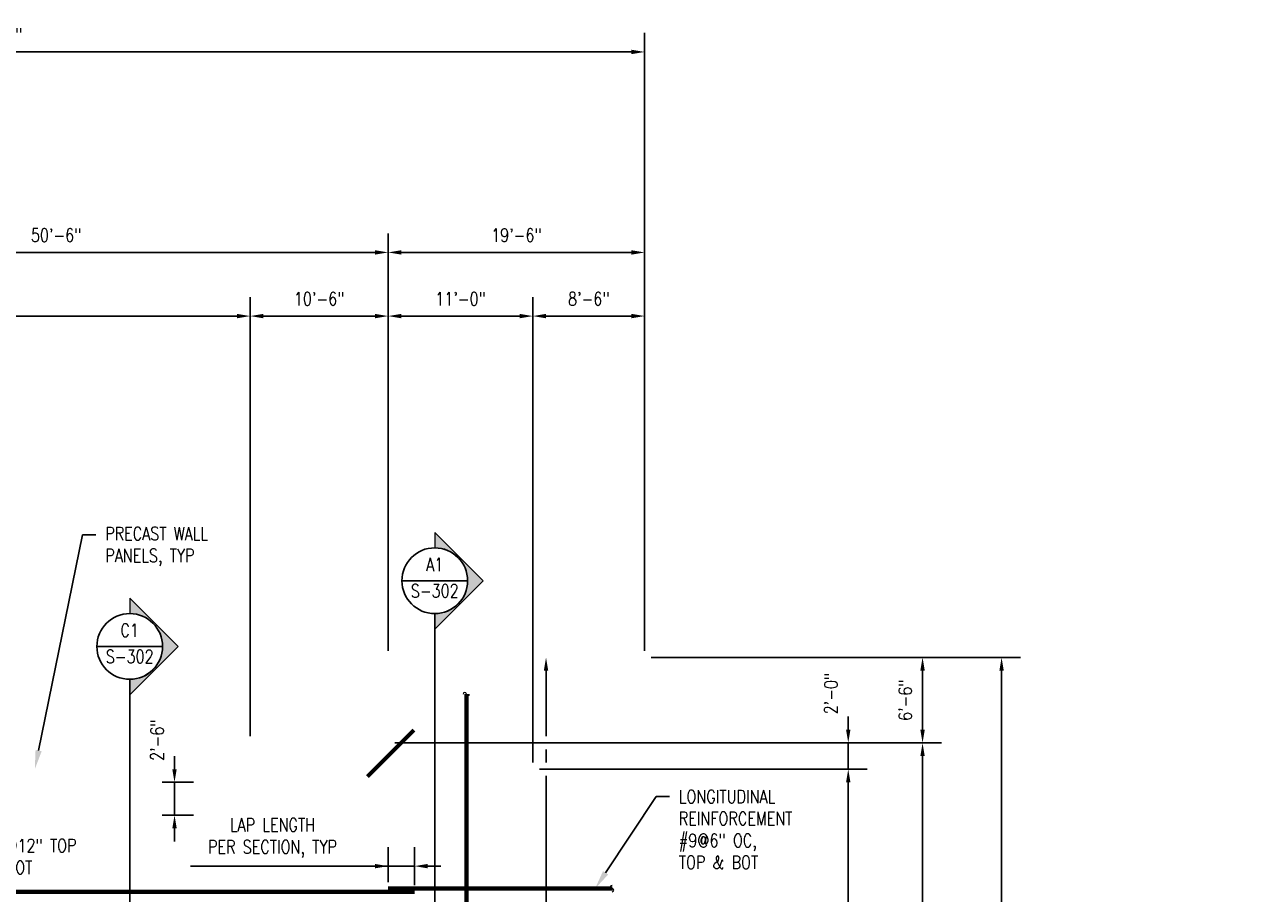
# Model space of a CAD drawing. Header units: inches. Extents: x -15987 to 28303, y -707 to 842.
# Tile 5 of 5: x 616 to 1746, y 49 to 842. Entities that reach past the tile are written whole.
import ezdxf
from ezdxf import colors
from ezdxf.entities.mleader import LeaderData, LeaderLine
from ezdxf.enums import TextEntityAlignment as Align
from ezdxf.math import Vec2, Vec3

# ---------------------------------------------------------------- set-up
doc = ezdxf.new("R2010")
doc.units = ezdxf.units.IN
doc.header["$MEASUREMENT"] = 0
doc.layers.add('S-ANNO-DIMS', color=1, linetype='Continuous')
doc.layers.add('S-ANNO-TEXT', color=2, linetype='Continuous')
doc.layers.add('S-ANNO-SYMB', color=2, linetype='Continuous', lineweight=25)
doc.layers.add('S-SLAB-RBAR', color=4, linetype='Continuous', lineweight=70)
doc.styles.add('Annotative', font='romans.shx', dxfattribs={"width": 0.8, "height": 0.125})
doc.styles.add('HDRSTD', font='romans.shx', dxfattribs={"height": 3})
doc.dimstyles.new('Annotative', dxfattribs={"dimscale": 0, "dimtxt": 0.125, "dimasz": 0.125, "dimexe": 0.179688, "dimexo": 0.0625, "dimgap": 0.09, "dimtad": 1, "dimdec": 3, "dimzin": 3, "dimdsep": 46, "dimlunit": 4, "dimtxsty": 'Annotative', "dimcen": 0.09, "dimclrt": 2, "dimazin": 2, "dimtfac": 1, "dimtdec": 3, "dimtmove": 1, "dimatfit": 3, "dimfxl": 1, "dimtfill": 1, "dimfrac": 2, "dimtolj": 1, "dimtzin": 0, "dimarcsym": 0})

# ---------------------------------------------------------------- blocks, each defined once
blk = doc.blocks.new('*D15')
at = {"layer": 'Defpoints', "color": 0, "transparency": 16777216}
for p in [(1182, 264), (1507.7, 264), (1182, -264)]:
    blk.add_point(p, dxfattribs=at)
at = {"layer": 'S-ANNO-DIMS', "color": 0, "lineweight": -2, "transparency": 16777216}
for p, q in [((1188, 264), (1525, 264)), ((1507.7, -252), (1507.7, 252)), ((1188, -264), (1525, -264))]:
    blk.add_line(p, q, dxfattribs=at)
at = {"layer": 'S-ANNO-DIMS', "color": 0, "transparency": 16777216}
for points in [[(1505.7, 252), (1509.7, 252), (1507.7, 264)], [(1505.7, -252), (1509.7, -252), (1507.7, -264)]]:
    blk.add_solid(points, dxfattribs=at)
at = {"layer": 'S-ANNO-DIMS', "color": 2, "transparency": 16777216, "insert": (1491.9, 0), "char_height": 12, "attachment_point": 5, "rotation": 90, "style": 'Annotative', "bg_fill": 3, "box_fill_scale": 1.25, "bg_fill_color": 256, "bg_fill_true_color": 13158600, "bg_fill_transparency": 0}
blk.add_mtext('\\A1;44\'-0"', dxfattribs=at)
blk = doc.blocks.new('*D16')
at = {"layer": 'Defpoints', "color": 0, "transparency": 16777216}
for p in [(948, 186), (1435.6, 186), (948, -186)]:
    blk.add_point(p, dxfattribs=at)
at = {"layer": 'S-ANNO-DIMS', "color": 0, "lineweight": -2, "transparency": 16777216}
for p, q in [((954, 186), (1361.8, 186)), ((1373.8, 186), (1452.8, 186)), ((1435.6, -174), (1435.6, 174)), ((954, -186), (1452.8, -186))]:
    blk.add_line(p, q, dxfattribs=at)
at = {"layer": 'S-ANNO-DIMS', "color": 0, "transparency": 16777216}
for points in [[(1433.6, 174), (1437.6, 174), (1435.6, 186)], [(1433.6, -174), (1437.6, -174), (1435.6, -186)]]:
    blk.add_solid(points, dxfattribs=at)
at = {"layer": 'S-ANNO-DIMS', "color": 2, "transparency": 16777216, "insert": (1419.8, 0), "char_height": 12, "attachment_point": 5, "rotation": 90, "style": 'Annotative', "bg_fill": 3, "box_fill_scale": 1.25, "bg_fill_color": 256, "bg_fill_true_color": 13158600, "bg_fill_transparency": 0}
blk.add_mtext('\\A1;31\'-0"', dxfattribs=at)
blk = doc.blocks.new('*D17')
at = {"layer": 'Defpoints', "color": 0, "transparency": 16777216}
for p in [(1182, 633.7), (948, 264), (1182, 264)]:
    blk.add_point(p, dxfattribs=at)
at = {"layer": 'S-ANNO-DIMS', "color": 0, "lineweight": -2, "transparency": 16777216}
for p, q in [((948, 270), (948, 651)), ((1182, 270), (1182, 651)), ((960, 633.7), (1170, 633.7))]:
    blk.add_line(p, q, dxfattribs=at)
at = {"layer": 'S-ANNO-DIMS', "color": 0, "transparency": 16777216}
for points in [[(960, 635.7), (960, 631.7), (948, 633.7)], [(1170, 635.7), (1170, 631.7), (1182, 633.7)]]:
    blk.add_solid(points, dxfattribs=at)
at = {"layer": 'S-ANNO-DIMS', "color": 2, "transparency": 16777216, "insert": (1065, 649.5), "char_height": 12, "attachment_point": 5, "style": 'Annotative', "bg_fill": 3, "box_fill_scale": 1.25, "bg_fill_color": 256, "bg_fill_true_color": 13158600, "bg_fill_transparency": 0}
blk.add_mtext('\\A1;19\'-6"', dxfattribs=at)
blk = doc.blocks.new('*D18')
at = {"layer": 'Defpoints', "color": 0, "transparency": 16777216}
for p in [(342, 633.7), (342, 400), (948, 264)]:
    blk.add_point(p, dxfattribs=at)
at = {"layer": 'S-ANNO-DIMS', "color": 0, "lineweight": -2, "transparency": 16777216}
for p, q in [((342, 406), (342, 651)), ((948, 270), (948, 651)), ((936, 633.7), (354, 633.7))]:
    blk.add_line(p, q, dxfattribs=at)
at = {"layer": 'S-ANNO-DIMS', "color": 0, "transparency": 16777216}
for points in [[(354, 635.7), (354, 631.7), (342, 633.7)], [(936, 635.7), (936, 631.7), (948, 633.7)]]:
    blk.add_solid(points, dxfattribs=at)
at = {"layer": 'S-ANNO-DIMS', "color": 2, "transparency": 16777216, "insert": (645, 649.5), "char_height": 12, "attachment_point": 5, "style": 'Annotative', "bg_fill": 3, "box_fill_scale": 1.25, "bg_fill_color": 256, "bg_fill_true_color": 13158600, "bg_fill_transparency": 0}
blk.add_mtext('\\A1;50\'-6"', dxfattribs=at)
blk = doc.blocks.new('*D20')
at = {"layer": 'Defpoints', "color": 0, "transparency": 16777216}
for p in [(1182, 816.7), (0, 666), (1182, 264)]:
    blk.add_point(p, dxfattribs=at)
at = {"layer": 'S-ANNO-DIMS', "color": 0, "lineweight": -2, "transparency": 16777216}
for p, q in [((0, 672), (0, 834)), ((1182, 270), (1182, 834)), ((12, 816.7), (1170, 816.7))]:
    blk.add_line(p, q, dxfattribs=at)
at = {"layer": 'S-ANNO-DIMS', "color": 0, "transparency": 16777216}
for points in [[(12, 818.7), (12, 814.7), (0, 816.7)], [(1170, 818.7), (1170, 814.7), (1182, 816.7)]]:
    blk.add_solid(points, dxfattribs=at)
at = {"layer": 'S-ANNO-DIMS', "color": 2, "transparency": 16777216, "insert": (591, 832.5), "char_height": 12, "attachment_point": 5, "style": 'Annotative', "bg_fill": 3, "box_fill_scale": 1.25, "bg_fill_color": 256, "bg_fill_true_color": 13158600, "bg_fill_transparency": 0}
blk.add_mtext('\\A1;98\'-6"', dxfattribs=at)
blk = doc.blocks.new('*D35')
at = {"layer": 'Defpoints', "color": 0, "transparency": 16777216}
for p in [(1080, 162), (1367.8, 162), (1080, -162)]:
    blk.add_point(p, dxfattribs=at)
at = {"layer": 'S-ANNO-DIMS', "color": 0, "lineweight": -2, "transparency": 16777216}
for p, q in [((1086, 162), (1385.1, 162)), ((1367.8, -150), (1367.8, 150)), ((1086, -162), (1385.1, -162))]:
    blk.add_line(p, q, dxfattribs=at)
at = {"layer": 'S-ANNO-DIMS', "color": 0, "transparency": 16777216}
for points in [[(1365.8, 150), (1369.8, 150), (1367.8, 162)], [(1365.8, -150), (1369.8, -150), (1367.8, -162)]]:
    blk.add_solid(points, dxfattribs=at)
at = {"layer": 'S-ANNO-DIMS', "color": 2, "transparency": 16777216, "insert": (1352, 0), "char_height": 12, "attachment_point": 5, "rotation": 90, "style": 'Annotative', "bg_fill": 3, "box_fill_scale": 1.25, "bg_fill_color": 256, "bg_fill_true_color": 13158600, "bg_fill_transparency": 0}
blk.add_mtext('\\A1;27\'-0"', dxfattribs=at)
blk = doc.blocks.new('*D36')
at = {"layer": 'Defpoints', "color": 0, "transparency": 16777216}
for p in [(1080, 575.6), (1182, 264), (1080, 162)]:
    blk.add_point(p, dxfattribs=at)
at = {"layer": 'S-ANNO-DIMS', "color": 0, "lineweight": -2, "transparency": 16777216}
for p, q in [((1080, 168), (1080, 592.8)), ((1182, 270), (1182, 592.8)), ((1170, 575.6), (1092, 575.6))]:
    blk.add_line(p, q, dxfattribs=at)
at = {"layer": 'S-ANNO-DIMS', "color": 0, "transparency": 16777216}
for points in [[(1092, 577.6), (1092, 573.6), (1080, 575.6)], [(1170, 577.6), (1170, 573.6), (1182, 575.6)]]:
    blk.add_solid(points, dxfattribs=at)
at = {"layer": 'S-ANNO-DIMS', "color": 2, "transparency": 16777216, "insert": (1131, 591.4), "char_height": 12, "attachment_point": 5, "style": 'Annotative', "bg_fill": 3, "box_fill_scale": 1.25, "bg_fill_color": 256, "bg_fill_true_color": 13158600, "bg_fill_transparency": 0}
blk.add_mtext('\\A1;8\'-6"', dxfattribs=at)
blk = doc.blocks.new('*D37')
at = {"layer": 'Defpoints', "color": 0, "transparency": 16777216}
for p in [(948, 575.6), (948, 264), (1080, 162)]:
    blk.add_point(p, dxfattribs=at)
at = {"layer": 'S-ANNO-DIMS', "color": 0, "lineweight": -2, "transparency": 16777216}
for p, q in [((948, 270), (948, 592.8)), ((1080, 168), (1080, 592.8)), ((1068, 575.6), (960, 575.6))]:
    blk.add_line(p, q, dxfattribs=at)
at = {"layer": 'S-ANNO-DIMS', "color": 0, "transparency": 16777216}
for points in [[(960, 577.6), (960, 573.6), (948, 575.6)], [(1068, 577.6), (1068, 573.6), (1080, 575.6)]]:
    blk.add_solid(points, dxfattribs=at)
at = {"layer": 'S-ANNO-DIMS', "color": 2, "transparency": 16777216, "insert": (1014, 591.4), "char_height": 12, "attachment_point": 5, "style": 'Annotative', "bg_fill": 3, "box_fill_scale": 1.25, "bg_fill_color": 256, "bg_fill_true_color": 13158600, "bg_fill_transparency": 0}
blk.add_mtext('\\A1;11\'-0"', dxfattribs=at)
blk = doc.blocks.new('*D39')
at = {"layer": 'Defpoints', "color": 0, "transparency": 16777216}
for p in [(822, 575.6), (948, 264), (822, 186)]:
    blk.add_point(p, dxfattribs=at)
at = {"layer": 'S-ANNO-DIMS', "color": 0, "lineweight": -2, "transparency": 16777216}
for p, q in [((822, 192), (822, 592.8)), ((948, 270), (948, 592.8)), ((936, 575.6), (834, 575.6))]:
    blk.add_line(p, q, dxfattribs=at)
at = {"layer": 'S-ANNO-DIMS', "color": 0, "transparency": 16777216}
for points in [[(834, 577.6), (834, 573.6), (822, 575.6)], [(936, 577.6), (936, 573.6), (948, 575.6)]]:
    blk.add_solid(points, dxfattribs=at)
at = {"layer": 'S-ANNO-DIMS', "color": 2, "transparency": 16777216, "insert": (885, 591.4), "char_height": 12, "attachment_point": 5, "style": 'Annotative', "bg_fill": 3, "box_fill_scale": 1.25, "bg_fill_color": 256, "bg_fill_true_color": 13158600, "bg_fill_transparency": 0}
blk.add_mtext('\\A1;10\'-6"', dxfattribs=at)
blk = doc.blocks.new('*D40')
at = {"layer": 'Defpoints', "color": 0, "transparency": 16777216}
for p in [(342, 575.6), (342, 400), (822, 186)]:
    blk.add_point(p, dxfattribs=at)
at = {"layer": 'S-ANNO-DIMS', "color": 0, "lineweight": -2, "transparency": 16777216}
for p, q in [((342, 406), (342, 592.8)), ((822, 192), (822, 592.8)), ((810, 575.6), (354, 575.6))]:
    blk.add_line(p, q, dxfattribs=at)
at = {"layer": 'S-ANNO-DIMS', "color": 0, "transparency": 16777216}
for points in [[(354, 577.6), (354, 573.6), (342, 575.6)], [(810, 577.6), (810, 573.6), (822, 575.6)]]:
    blk.add_solid(points, dxfattribs=at)
at = {"layer": 'S-ANNO-DIMS', "color": 2, "transparency": 16777216, "insert": (582, 591.4), "char_height": 12, "attachment_point": 5, "style": 'Annotative', "bg_fill": 3, "box_fill_scale": 1.25, "bg_fill_color": 256, "bg_fill_true_color": 13158600, "bg_fill_transparency": 0}
blk.add_mtext('\\A1;40\'-0"', dxfattribs=at)
blk = doc.blocks.new('*D41')
at = {"layer": 'Defpoints', "color": 0, "transparency": 16777216}
for p in [(948, 186), (1367.8, 186), (1080, 162)]:
    blk.add_point(p, dxfattribs=at)
at = {"layer": 'S-ANNO-DIMS', "color": 0, "lineweight": -2, "transparency": 16777216}
for p, q in [((1367.8, 198), (1367.8, 210)), ((954, 186), (1385.1, 186)), ((1367.8, 162), (1367.8, 186)), ((1086, 162), (1385.1, 162)), ((1367.8, 150), (1367.8, 138))]:
    blk.add_line(p, q, dxfattribs=at)
at = {"layer": 'S-ANNO-DIMS', "color": 0, "transparency": 16777216}
for points in [[(1365.8, 198), (1369.8, 198), (1367.8, 186)], [(1365.8, 150), (1369.8, 150), (1367.8, 162)]]:
    blk.add_solid(points, dxfattribs=at)
at = {"layer": 'S-ANNO-DIMS', "color": 2, "transparency": 16777216, "insert": (1352, 231), "char_height": 12, "attachment_point": 5, "rotation": 90, "style": 'Annotative', "bg_fill": 3, "box_fill_scale": 1.25, "bg_fill_color": 256, "bg_fill_true_color": 13158600, "bg_fill_transparency": 0}
blk.add_mtext('\\A1;2\'-0"', dxfattribs=at)
blk = doc.blocks.new('ELEVARROW')
at = {"lineweight": 9}
h = blk.add_hatch(color=256, dxfattribs=at)
edge = h.paths.add_edge_path(flags=0)
edge.add_line((0.46, 0), (0.312, 0))
edge.add_arc((0, 0), 0.312, 360, 540)
edge.add_line((-0.313, 0), (-0.46, 0))
edge.add_line((-0.46, 0), (0, 0.46))
edge.add_line((0, 0.46), (0.46, 0))
at = {"lineweight": 13}
blk.add_lwpolyline([(-0.46, 0), (-0.312, 0, -1), (0.312, 0), (0.46, 0), (0, 0.46)], format="xyb", close=True, dxfattribs=at)
blk = doc.blocks.new('Sectrinew')
at = {"lineweight": 9}
blk.add_hatch(color=256, dxfattribs=at).paths.add_polyline_path([(0, 0.125), (0, 0), (-0.0625, 0), (-0.0625, 0.125)], flags=0)
for p, q in [((0, 0.125), (-0.0625, 0.125)), ((-0.0625, 0.125), (-0.0625, 0)), ((0, 0), (0, 0.125)), ((-0.0625, 0), (0, 0))]:
    blk.add_line(p, q, dxfattribs=at)
blk = doc.blocks.new('*U50')
at = {"layer": 'S-ANNO-SYMB'}
for p, q in [((-0.312, 0), (0.312, 0)), ((0, -0.312), (0, -5.723))]:
    blk.add_line(p, q, dxfattribs=at)
blk.add_ellipse((0, 0), major_axis=(0.221, -0.221), ratio=1, start_param=5.497787, end_param=11.780972, dxfattribs=at)
at = {"layer": 'S-ANNO-SYMB', "zscale": 0.03125, "rotation": 270}
for name, p in [('ELEVARROW', (0, 0)), ('Sectrinew', (0, -5.723))]:
    blk.add_blockref(name, p, dxfattribs=at)
at = {"layer": 'S-ANNO-TEXT', "style": 'HDRSTD'}
for tag, p in [('DET_NO', (0, 0.091)), ('REFSHT', (0, -0.096))]:
    blk.add_attdef(tag, text='', height=0.1, dxfattribs=at).set_placement(p, align=Align.MIDDLE_CENTER)
blk = doc.blocks.new('*U54')
at = {"layer": 'S-ANNO-SYMB'}
for p, q in [((-0.312, 0), (0.312, 0)), ((0, -0.312), (0, -6.348))]:
    blk.add_line(p, q, dxfattribs=at)
blk.add_ellipse((0, 0), major_axis=(0.221, -0.221), ratio=1, start_param=5.497787, end_param=11.780972, dxfattribs=at)
at = {"layer": 'S-ANNO-SYMB', "zscale": 0.03125, "rotation": 270}
for name, p in [('ELEVARROW', (0, 0)), ('Sectrinew', (0, -6.348))]:
    blk.add_blockref(name, p, dxfattribs=at)
at = {"layer": 'S-ANNO-TEXT', "style": 'HDRSTD'}
for tag, p in [('DET_NO', (0, 0.091)), ('REFSHT', (0, -0.096))]:
    blk.add_attdef(tag, text='', height=0.1, dxfattribs=at).set_placement(p, align=Align.MIDDLE_CENTER)
blk = doc.blocks.new('*D55')
at = {"layer": 'Defpoints', "color": 0, "transparency": 16777216}
for p in [(1182, 264), (1435.6, 264), (948, 186)]:
    blk.add_point(p, dxfattribs=at)
at = {"layer": 'S-ANNO-DIMS', "color": 0, "lineweight": -2, "transparency": 16777216}
for p, q in [((1188, 264), (1452.8, 264)), ((1435.6, 198), (1435.6, 252)), ((954, 186), (1452.8, 186))]:
    blk.add_line(p, q, dxfattribs=at)
at = {"layer": 'S-ANNO-DIMS', "color": 0, "transparency": 16777216}
for points in [[(1433.6, 252), (1437.6, 252), (1435.6, 264)], [(1433.6, 198), (1437.6, 198), (1435.6, 186)]]:
    blk.add_solid(points, dxfattribs=at)
at = {"layer": 'S-ANNO-DIMS', "color": 2, "transparency": 16777216, "insert": (1419.8, 225), "char_height": 12, "attachment_point": 5, "rotation": 90, "style": 'Annotative', "bg_fill": 3, "box_fill_scale": 1.25, "bg_fill_color": 256, "bg_fill_true_color": 13158600, "bg_fill_transparency": 0}
blk.add_mtext('\\A1;6\'-6"', dxfattribs=at)
blk = doc.blocks.new('*D59')
at = {"layer": 'Defpoints', "color": 0, "transparency": 16777216}
for p in [(930, 264), (1092, 264), (930, -264)]:
    blk.add_point(p, dxfattribs=at)
at = {"layer": 'S-ANNO-DIMS', "color": 0, "lineweight": -2, "transparency": 16777216}
for p, q in [((1092, 192), (1092, 252)), ((1092, 168), (1092, 180)), ((1092, -252), (1092, 156))]:
    blk.add_line(p, q, dxfattribs=at)
at = {"layer": 'S-ANNO-DIMS', "color": 0, "transparency": 16777216}
for points in [[(1090, 252), (1094, 252), (1092, 264)], [(1090, -252), (1094, -252), (1092, -264)]]:
    blk.add_solid(points, dxfattribs=at)
blk = doc.blocks.new('*D60')
at = {"layer": 'Defpoints', "color": 0, "transparency": 16777216}
for p in [(948, 73.5), (948, 53), (972, 50)]:
    blk.add_point(p, dxfattribs=at)
at = {"layer": 'S-ANNO-DIMS', "color": 0, "lineweight": -2, "transparency": 16777216}
for p, q in [((948, 59), (948, 90.7)), ((972, 56), (972, 90.7)), ((767.7, 73.5), (948, 73.5)), ((936, 73.5), (924, 73.5)), ((972, 73.5), (948, 73.5)), ((972, 73.5), (948, 73.5)), ((984, 73.5), (996, 73.5))]:
    blk.add_line(p, q, dxfattribs=at)
at = {"layer": 'S-ANNO-DIMS', "color": 0, "transparency": 16777216}
blk.add_solid([(984, 75.5), (984, 71.5), (972, 73.5)], dxfattribs=at)
at = {"layer": 'S-ANNO-DIMS', "color": 2, "transparency": 16777216, "insert": (842.4, 99.3), "char_height": 12, "width": 199.362, "attachment_point": 5, "style": 'Annotative', "bg_fill": 3, "box_fill_scale": 1.25, "bg_fill_color": 256, "bg_fill_true_color": 13158600, "bg_fill_transparency": 0}
blk.add_mtext('\\A1;LAP LENGTH\\PPER SECTION, TYP', dxfattribs=at)
at = {"layer": 'S-ANNO-DIMS', "color": 0, "transparency": 16777216}
blk.add_solid([(936, 75.5), (936, 71.5), (948, 73.5)], dxfattribs=at)
blk = doc.blocks.new('*D65')
at = {"layer": 'Defpoints', "color": 0, "transparency": 16777216}
for p in [(735.7, 150), (753, 150), (735.7, 120)]:
    blk.add_point(p, dxfattribs=at)
at = {"layer": 'S-ANNO-DIMS', "color": 0, "lineweight": -2, "transparency": 16777216}
for p, q in [((753, 162), (753, 174)), ((741.7, 150), (770.2, 150)), ((753, 120), (753, 150)), ((741.7, 120), (770.2, 120)), ((753, 108), (753, 96))]:
    blk.add_line(p, q, dxfattribs=at)
at = {"layer": 'S-ANNO-DIMS', "color": 0, "transparency": 16777216}
for points in [[(751, 162), (755, 162), (753, 150)], [(751, 108), (755, 108), (753, 120)]]:
    blk.add_solid(points, dxfattribs=at)
at = {"layer": 'S-ANNO-DIMS', "color": 2, "transparency": 16777216, "insert": (737.2, 188.5), "char_height": 12, "attachment_point": 5, "rotation": 90, "style": 'Annotative', "bg_fill": 3, "box_fill_scale": 1.25, "bg_fill_color": 256, "bg_fill_true_color": 13158600, "bg_fill_transparency": 0}
blk.add_mtext('\\A1;2\'-6"', dxfattribs=at)

msp = doc.modelspace()

# ---------------------------------------------------------------- dimensions: what is measured, and where the dimension line sits
at = {"layer": 'S-ANNO-DIMS'}
dim = msp.add_linear_dim(base=(1507.7166, 264), p1=(1182, -264), p2=(1182, 264), angle=90, dimstyle='Annotative', override={"dimpost": '\\X'}, dxfattribs=at)
dim.commit()
dim.dimension.update_dxf_attribs({"geometry": '*D15', "text_midpoint": (1491.9337, 0)})

# ---------------------------------------------------------------- next in the draw order: dimensions: what is measured, and where the dimension line sits
dim = msp.add_linear_dim(base=(1182, 633.7047), p1=(948, 264), p2=(1182, 264), dimstyle='Annotative', override={"dimpost": '\\X'}, dxfattribs=at)
dim.commit()
dim.dimension.update_dxf_attribs({"geometry": '*D17', "text_midpoint": (1065, 649.4875)})
dim = msp.add_linear_dim(base=(1435.568, 186), p1=(948, -186), p2=(948, 186), angle=90, dimstyle='Annotative', override={"dimpost": '\\X'}, dxfattribs=at)
dim.commit()
dim.dimension.update_dxf_attribs({"geometry": '*D16', "text_midpoint": (1419.7851, 0)})

# ---------------------------------------------------------------- next in the draw order: linework, layer by layer
at = {"layer": 'S-SLAB-RBAR'}
msp.add_line((56.776, 50.0027), (972, 50.0027), dxfattribs=at)

# ---------------------------------------------------------------- next in the draw order: dimensions: what is measured, and where the dimension line sits
at = {"layer": 'S-ANNO-DIMS'}
dim = msp.add_linear_dim(base=(342, 633.7047), p1=(948, 264), p2=(342, 400), dimstyle='Annotative', override={"dimpost": '\\X'}, dxfattribs=at)
dim.commit()
dim.dimension.update_dxf_attribs({"geometry": '*D18', "text_midpoint": (645, 649.4875)})
dim = msp.add_linear_dim(base=(1367.8285, 162), p1=(1080, -162), p2=(1080, 162), angle=90, dimstyle='Annotative', override={"dimpost": '\\X'}, dxfattribs=at)
dim.commit()
dim.dimension.update_dxf_attribs({"geometry": '*D35', "text_midpoint": (1352.0456, 0)})

# ---------------------------------------------------------------- next in the draw order: linework, layer by layer
at = {"layer": 'S-ANNO-SYMB', "linetype": 'Continuous', "lineweight": 0}
for centre, start, end in [((1152.3271, 54.4625), 90, 270), ((1152.3271, 51.5429), 270, 90)]:
    msp.add_arc(centre, 1.4598, start, end, dxfattribs=at)
at = {"layer": 'S-SLAB-RBAR'}
msp.add_line((948, 53.0027), (1152.3271, 53.0027), dxfattribs=at)

# ---------------------------------------------------------------- next in the draw order: dimensions: what is measured, and where the dimension line sits
at = {"layer": 'S-ANNO-DIMS'}
dim = msp.add_linear_dim(base=(1182, 816.7315), p1=(0, 666), p2=(1182, 264), dimstyle='Annotative', override={"dimpost": '\\X'}, dxfattribs=at)
dim.commit()
dim.dimension.update_dxf_attribs({"geometry": '*D20', "text_midpoint": (591, 832.5144)})

# ---------------------------------------------------------------- next in the draw order: dimensions: what is measured, and where the dimension line sits
dim = msp.add_linear_dim(base=(1080, 575.5927), p1=(1182, 264), p2=(1080, 162), dimstyle='Annotative', override={"dimpost": '\\X'}, dxfattribs=at)
dim.commit()
dim.dimension.update_dxf_attribs({"geometry": '*D36', "text_midpoint": (1131, 591.3755)})

# ---------------------------------------------------------------- next in the draw order: dimensions: what is measured, and where the dimension line sits
dim = msp.add_linear_dim(base=(948, 575.5927), p1=(1080, 162), p2=(948, 264), dimstyle='Annotative', override={"dimpost": '\\X'}, dxfattribs=at)
dim.commit()
dim.dimension.update_dxf_attribs({"geometry": '*D37', "text_midpoint": (1014, 591.3755)})

# ---------------------------------------------------------------- next in the draw order: dimensions: what is measured, and where the dimension line sits
dim = msp.add_linear_dim(base=(822, 575.5927), p1=(948, 264), p2=(822, 186), dimstyle='Annotative', override={"dimpost": '\\X'}, dxfattribs=at)
dim.commit()
dim.dimension.update_dxf_attribs({"geometry": '*D39', "text_midpoint": (885, 591.3755)})

# ---------------------------------------------------------------- next in the draw order: dimensions: what is measured, and where the dimension line sits
dim = msp.add_linear_dim(base=(342, 575.5927), p1=(822, 186), p2=(342, 400), dimstyle='Annotative', override={"dimpost": '\\X'}, dxfattribs=at)
dim.commit()
dim.dimension.update_dxf_attribs({"geometry": '*D40', "text_midpoint": (582, 591.3755)})
dim = msp.add_linear_dim(base=(1367.8285, 186), p1=(1080, 162), p2=(948, 186), angle=90, dimstyle='Annotative', override={"dimpost": '\\X'}, dxfattribs=at)
dim.commit()
dim.dimension.update_dxf_attribs({"geometry": '*D41', "text_midpoint": (1367.8285, 231.02), "dimtype": 160})

# ---------------------------------------------------------------- next in the draw order: block references
at = {"layer": 'S-ANNO-SYMB'}
ref = msp.add_blockref('*U54', (990.4807, 334.0229), dxfattribs=dict(at, xscale=96, yscale=96, zscale=96))
ref.add_attrib('REFSHT', 'S-302', dxfattribs={"layer": '0', "color": 1, "height": 12, "style": 'Annotative', "width": 0.800781}).set_placement((990.4807, 324.792), align=Align.MIDDLE_CENTER)
ref.add_attrib('DET_NO', 'A1', dxfattribs={"layer": '0', "color": 1, "height": 12, "style": 'Annotative', "width": 0.800781}).set_placement((990.4807, 342.785), align=Align.CENTER)
ref = msp.add_blockref('*U50', (712.1294, 274.0229), dxfattribs=dict(at, xscale=96, yscale=96, zscale=96))
ref.add_attrib('REFSHT', 'S-302', dxfattribs={"layer": '0', "color": 1, "height": 12, "style": 'Annotative', "width": 0.800781}).set_placement((712.1294, 264.792), align=Align.MIDDLE_CENTER)
ref.add_attrib('DET_NO', 'C1', dxfattribs={"layer": '0', "color": 1, "height": 12, "style": 'Annotative', "width": 0.800781}).set_placement((712.1294, 282.785), align=Align.CENTER)

# ---------------------------------------------------------------- next in the draw order: leaders
at = {"layer": 'S-ANNO-TEXT'}
ml = msp.add_multileader_mtext('Standard', dxfattribs=at)
ml.set_content('PRECAST WALL\\PPANELS, TYP', color=2, style='Annotative')
ml.set_leader_properties(color=1)
ml.build(insert=Vec2(0, 0))
ml.multileader.update_dxf_attribs({"dogleg_length": 0.125, "arrow_head_size": 17.28, "scale": 96})
ctx = ml.context
ctx.base_point, ctx.scale, ctx.char_height, ctx.arrow_head_size, ctx.landing_gap_size, ctx.plane_origin = Vec3(681.1333, 375.9003), 96, 12, 17.28, 8.64, Vec3(640.8814, 282.2357)
notes = []
notes.append((ctx, [(0, (1, 1, 0), (669.1333, 375.9003), (1, 0), 12, [(0, [(625.5333, 162)], 0, [])])]))
ctx.mtext.insert, ctx.mtext.flow_direction = Vec3(689.7733, 383.0432), 5
ml = msp.add_multileader_mtext('Standard', dxfattribs=at)
ml.set_content('LONGITUDINAL\\PREINFORCEMENT\\P#9@6" OC,\\PTOP & BOT', color=2, style='Annotative')
ml.set_leader_properties(color=1)
ml.build(insert=Vec2(0, 0))
ml.multileader.update_dxf_attribs({"dogleg_length": 0.125, "arrow_head_size": 17.28, "scale": 96})
ctx = ml.context
ctx.base_point, ctx.scale, ctx.char_height, ctx.arrow_head_size, ctx.landing_gap_size, ctx.plane_origin = Vec3(1204.5292, 136.9618), 96, 12, 17.28, 8.64, Vec3(1056.6704, -29.4593)
notes.append((ctx, [(0, (1, 1, 0), (1192.5292, 136.9618), (1, 0), 12, [(0, [(1136.8164, 53.0027)], 0, [])])]))
ctx.mtext.insert, ctx.mtext.width, ctx.mtext.flow_direction = Vec3(1213.1692, 142.9618), 282.187932, 5
for ctx, leaders in notes:
    for number, flags, end, landing, length, lines in leaders:
        leader = LeaderData()
        leader.index, (leader.has_last_leader_line, leader.has_dogleg_vector, leader.attachment_direction) = number, flags
        leader.last_leader_point, leader.dogleg_vector, leader.dogleg_length = Vec3(end), Vec3(landing), length
        for number, points, colour, breaks in lines:
            line = LeaderLine()
            line.index, line.vertices, line.color, line.breaks = number, Vec3.list(points), colors.encode_raw_color(colour), breaks
            leader.lines.append(line)
        ctx.leaders.append(leader)

# ---------------------------------------------------------------- next in the draw order: dimensions: what is measured, and where the dimension line sits
at = {"layer": 'S-ANNO-DIMS'}
dim = msp.add_linear_dim(base=(1435.568, 264), p1=(948, 186), p2=(1182, 264), angle=90, dimstyle='Annotative', override={"dimpost": '\\X'}, dxfattribs=at)
dim.commit()
dim.dimension.update_dxf_attribs({"geometry": '*D55', "text_midpoint": (1419.7851, 225)})

# ---------------------------------------------------------------- next in the draw order: linework, layer by layer
at = {"layer": 'S-ANNO-SYMB', "linetype": 'Continuous', "lineweight": 0}
for centre, start, end in [((1017.8744, 230.5073), 0, 180), ((1020.7941, 230.5073), 180, 0)]:
    msp.add_arc(centre, 1.4598, start, end, dxfattribs=at)
at = {"layer": 'S-SLAB-RBAR'}
for p, q in [((1019.3342, -230.5073), (1019.3342, 230.5073)), ((928.996, 155.2918), (971.4224, 197.7182))]:
    msp.add_line(p, q, dxfattribs=at)

# ---------------------------------------------------------------- next in the draw order: dimensions: what is measured, and where the dimension line sits
at = {"layer": 'S-ANNO-DIMS'}
dim = msp.add_linear_dim(base=(1091.9593, 264), p1=(930, -264), p2=(930, 264), angle=90, text=' ', dimstyle='Annotative', override={"dimpost": '\\X', "dimse1": 1, "dimse2": 1}, dxfattribs=at)
dim.commit()
dim.dimension.update_dxf_attribs({"geometry": '*D59', "text_midpoint": (1091.9593, 0)})

# ---------------------------------------------------------------- next in the draw order: dimensions: what is measured, and where the dimension line sits
dim = msp.add_linear_dim(base=(948, 73.4715), p1=(972, 50.0027), p2=(948, 53.0027), text='LAP LENGTH\\PPER SECTION, TYP', dimstyle='Annotative', override={"dimpost": '\\X'}, dxfattribs=at)
dim.commit()
dim.dimension.update_dxf_attribs({"geometry": '*D60', "text_midpoint": (842.3668, 85.8877), "dimtype": 160})

# ---------------------------------------------------------------- next in the draw order: leaders
at = {"layer": 'S-ANNO-TEXT'}
ml = msp.add_multileader_mtext('Standard', dxfattribs=at)
ml.set_content('#7@12" TOP\\P& BOT', color=2, style='Annotative')
ml.set_leader_properties(color=1)
ml.build(insert=Vec2(0, 0))
ml.multileader.update_dxf_attribs({"dogleg_length": 0.125, "arrow_head_size": 17.28, "scale": 96})
ctx = ml.context
ctx.base_point, ctx.scale, ctx.char_height, ctx.arrow_head_size, ctx.landing_gap_size, ctx.plane_origin = Vec3(573.1011, 92.2301), 96, 12, 17.28, 8.64, Vec3(407.247, -119.3197)
notes = []
notes.append((ctx, [(0, (1, 1, 0), (561.1011, 92.2301), (1, 0), 12, [(1, [(541.8391, 50.0027)], 0, [])])]))
ctx.mtext.insert, ctx.mtext.width, ctx.mtext.flow_direction = Vec3(581.7411, 98.2301), 93.046608, 5
for ctx, leaders in notes:
    for number, flags, end, landing, length, lines in leaders:
        leader = LeaderData()
        leader.index, (leader.has_last_leader_line, leader.has_dogleg_vector, leader.attachment_direction) = number, flags
        leader.last_leader_point, leader.dogleg_vector, leader.dogleg_length = Vec3(end), Vec3(landing), length
        for number, points, colour, breaks in lines:
            line = LeaderLine()
            line.index, line.vertices, line.color, line.breaks = number, Vec3.list(points), colors.encode_raw_color(colour), breaks
            leader.lines.append(line)
        ctx.leaders.append(leader)

# ---------------------------------------------------------------- next in the draw order: dimensions: what is measured, and where the dimension line sits
at = {"layer": 'S-ANNO-DIMS'}
dim = msp.add_linear_dim(base=(752.9646, 150), p1=(735.7146, 120), p2=(735.7146, 150), angle=90, dimstyle='Annotative', override={"dimpost": '\\X'}, dxfattribs=at)
dim.commit()
dim.dimension.update_dxf_attribs({"geometry": '*D65', "text_midpoint": (752.9646, 188.5409), "dimtype": 160})

doc.saveas('drawing.dxf')
